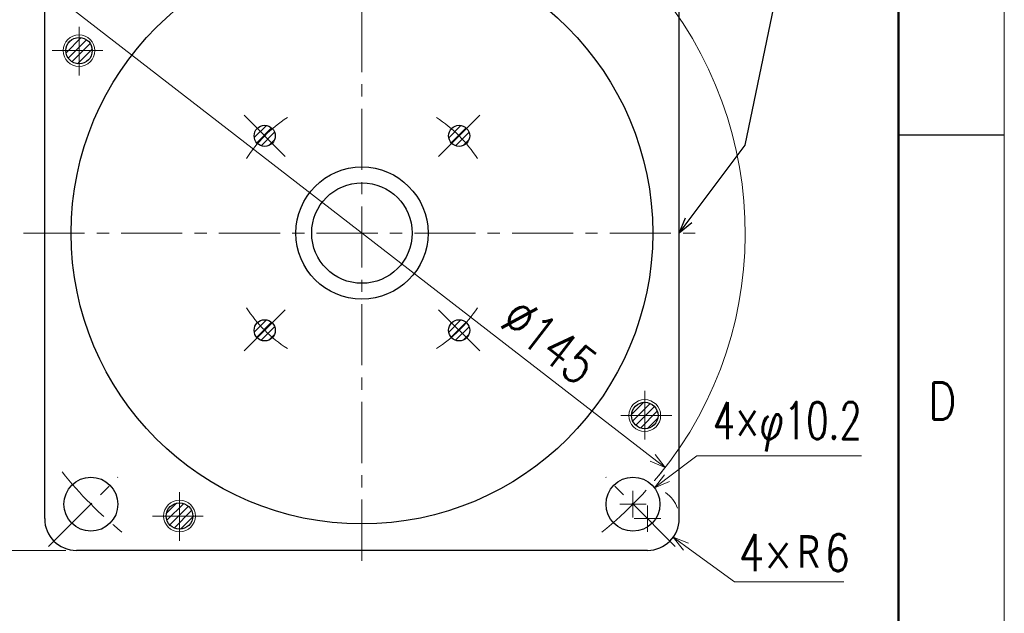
# Model space of a CAD drawing. Header units: millimetres. Extents: x 0 to 840, y 0 to 594.
# Tile 110 of 139: x 654 to 840, y 207 to 319. Entities that reach past the tile are written whole.
import ezdxf

# ---------------------------------------------------------------- set-up
doc = ezdxf.new("R2010")
doc.units = ezdxf.units.MM
doc.header["$LTSCALE"] = 0.36378
doc.linetypes.add('CENTER', pattern=[50.8, 31.75, -6.35, 6.35, -6.35])
doc.layers.add('NoLayerName_001', color=7, linetype='Continuous')
doc.layers.add('NoLayerName_003', color=7, linetype='Continuous')
doc.styles.get("Standard").update_dxf_attribs({"font": 'txt', "bigfont": 'extfont2'})
doc.dimstyles.get("Standard").update_dxf_attribs({"dimtxt": 2.5, "dimasz": 2.5, "dimexe": 1, "dimexo": 1, "dimtad": 1, "dimdec": 3, "dimzin": 0, "dimdsep": 46, "dimtxsty": 'Standard', "dimcen": 2.5, "dimadec": 3, "dimazin": 0, "dimtfac": 0.75, "dimtdec": 3, "dimtmove": 0, "dimatfit": 3, "dimfxl": 1, "dimarcsym": 0})

# ---------------------------------------------------------------- blocks, each defined once
blk = doc.blocks.new('*X36')
at = {"color": 3, "linetype": 'Continuous', "lineweight": 13}
for p, q in [((0, 3.04), (1.89, 4.93)), ((0.07, 1.7), (3.24, 4.86)), ((0.59, 0.81), (4.13, 4.34)), ((1.42, 0.21), (4.72, 3.52)), ((2.62, 0), (4.93, 2.32))]:
    blk.add_line(p, q, dxfattribs=at)
blk = doc.blocks.new('*X38')
at = {"color": 3, "linetype": 'Continuous', "lineweight": 13}
for p, q in [((0, 2.07), (2.88, 4.95)), ((0.38, 3.87), (1.08, 4.56)), ((0.41, 1.06), (3.89, 4.54)), ((1.13, 0.37), (4.58, 3.82)), ((2.17, 0), (4.95, 2.77))]:
    blk.add_line(p, q, dxfattribs=at)
blk = doc.blocks.new('*X39')
at = {"color": 3, "linetype": 'Continuous', "lineweight": 13}
for p, q in [((0, 2.64), (2.3, 4.94)), ((0.21, 1.43), (3.5, 4.73)), ((0.8, 0.61), (4.33, 4.14)), ((1.68, 0.08), (4.86, 3.26)), ((3.02, 0), (4.94, 1.92))]:
    blk.add_line(p, q, dxfattribs=at)
blk = doc.blocks.new('_OPEN30')
at = {"color": 0, "linetype": 'ByBlock', "lineweight": -2}
for p, q in [((-1, 0.267949), (0, 0)), ((0, 0), (-1, -0.267949)), ((0, 0), (-1, 0))]:
    blk.add_line(p, q, dxfattribs=at)
blk = doc.blocks.new('*D53')
at = {"layer": 'Defpoints', "color": 0}
for p in [(661.15, 322.77), (775.86, 234.07)]:
    blk.add_point(p, dxfattribs=at)
at = {"layer": 'NoLayerName_001', "color": 0, "linetype": 'Continuous', "lineweight": 13}
blk.add_line((773.49, 235.9), (663.53, 320.93), dxfattribs=at)
blk.add_arc((718.51, 278.42), 72.5, 320.7054, 126.8628, dxfattribs=at)
at = {"layer": 'NoLayerName_001', "color": 0, "lineweight": 13, "xscale": 3, "yscale": 3, "zscale": 3}
for p, rotation in [((661.15, 322.77), 142.28603269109), ((775.86, 234.07), 322.28603269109)]:
    blk.add_blockref('_OPEN30', p, dxfattribs=dict(at, rotation=rotation))
at = {"layer": 'NoLayerName_001', "color": 0, "lineweight": 13, "insert": (753.98, 257.94), "char_height": 7, "attachment_point": 5, "rotation": 322.286}
blk.add_mtext('\\W0.8000;%%c145', dxfattribs=at)
blk = doc.blocks.new('*D54')
at = {"layer": 'Defpoints', "color": 0}
for p in [(645.52, 338.42), (664.51, 338.42), (664.51, 218.42)]:
    blk.add_point(p, dxfattribs=at)
at = {"layer": 'NoLayerName_001', "color": 0, "linetype": 'Continuous', "lineweight": 13}
for p, q in [((662.51, 338.42), (643.52, 338.42)), ((645.52, 221.42), (645.52, 335.42)), ((662.51, 218.42), (643.52, 218.42))]:
    blk.add_line(p, q, dxfattribs=at)
at = {"layer": 'NoLayerName_001', "color": 0, "lineweight": 13, "xscale": 3, "yscale": 3, "zscale": 3}
for p, rotation in [((645.52, 338.42), 90), ((645.52, 218.42), 270)]:
    blk.add_blockref('_OPEN30', p, dxfattribs=dict(at, rotation=rotation))
at = {"layer": 'NoLayerName_001', "color": 0, "lineweight": 13, "insert": (640.02, 278.42), "char_height": 7, "attachment_point": 5, "rotation": 90}
blk.add_mtext('\\W0.8000;120', dxfattribs=at)
blk = doc.blocks.new('*D61')
at = {"layer": 'Defpoints', "color": 0}
for p in [(772.51, 224.42), (777.36, 220.89)]:
    blk.add_point(p, dxfattribs=at)
at = {"layer": 'NoLayerName_001', "color": 0, "linetype": 'Continuous', "lineweight": 13}
for p, q in [((772.51, 221.92), (772.51, 226.92)), ((770.01, 224.42), (775.01, 224.42)), ((788.98, 212.46), (779.79, 219.13)), ((809.65, 212.46), (788.98, 212.46))]:
    blk.add_line(p, q, dxfattribs=at)
blk.add_arc((772.51, 224.42), 6, 19.1881, 55.1698, dxfattribs=at)
at = {"layer": 'NoLayerName_001', "color": 0, "lineweight": 13, "xscale": 3, "yscale": 3, "zscale": 3, "rotation": 144.0183734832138}
blk.add_blockref('_OPEN30', (777.36, 220.89), dxfattribs=at)
at = {"layer": 'NoLayerName_001', "color": 0, "lineweight": 13, "insert": (800.31, 217.96), "char_height": 7, "attachment_point": 5}
blk.add_mtext('\\W0.8000;4×Ｒ6', dxfattribs=at)
blk = doc.blocks.new('_NONE')
blk = doc.blocks.new('*D69')
at = {"layer": 'Defpoints', "color": 0}
for p in [(631.17, 391.82), (707.51, 391.82), (664.51, 218.42)]:
    blk.add_point(p, dxfattribs=at)
at = {"layer": 'NoLayerName_001', "color": 0, "linetype": 'Continuous', "lineweight": 13}
for p, q in [((705.51, 391.82), (629.17, 391.82)), ((631.17, 221.42), (631.17, 388.82)), ((662.51, 218.42), (629.17, 218.42))]:
    blk.add_line(p, q, dxfattribs=at)
at = {"layer": 'NoLayerName_001', "color": 0, "lineweight": 13, "xscale": 3, "yscale": 3, "zscale": 3}
for p, rotation in [((631.17, 391.82), 90), ((631.17, 218.42), 270)]:
    blk.add_blockref('_OPEN30', p, dxfattribs=dict(at, rotation=rotation))
at = {"layer": 'NoLayerName_001', "color": 0, "lineweight": 13, "insert": (625.67, 305.12), "char_height": 7, "attachment_point": 5, "rotation": 90}
blk.add_mtext('\\W0.8000;１７３．５', dxfattribs=at)
blk = doc.blocks.new('*D79')
at = {"layer": 'Defpoints', "color": 0}
for p in [(773.83, 230.24), (765.71, 224.07)]:
    blk.add_point(p, dxfattribs=at)
at = {"layer": 'NoLayerName_001', "color": 0, "linetype": 'Continuous', "lineweight": 13}
for p, q in [((781.82, 236.3), (776.22, 232.05)), ((812.97, 236.3), (781.82, 236.3)), ((769.77, 224.65), (769.77, 229.65)), ((767.27, 227.15), (772.27, 227.15))]:
    blk.add_line(p, q, dxfattribs=at)
at = {"layer": 'NoLayerName_001', "color": 0, "lineweight": 13, "xscale": 3, "yscale": 3, "zscale": 3, "rotation": 217.2267954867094}
blk.add_blockref('_OPEN30', (773.83, 230.24), dxfattribs=at)
at = {"layer": 'NoLayerName_001', "color": 0, "lineweight": 13, "insert": (798.97, 241.8), "char_height": 7, "attachment_point": 5}
blk.add_mtext('\\W0.7000;4×φ10.2', dxfattribs=at)
blk = doc.blocks.new('JZB_0017')
at = {"layer": 'NoLayerName_001', "color": 2, "linetype": 'Continuous', "lineweight": 13}
blk.add_circle((3, 3), 3, dxfattribs=at)
at = {"layer": 'NoLayerName_001', "color": 7, "linetype": 'Continuous', "lineweight": 25}
blk.add_circle((3, 3), 2.5, dxfattribs=at)
blk = doc.blocks.new('JZB_0018')
at = {"layer": 'NoLayerName_001', "color": 2, "linetype": 'Continuous', "lineweight": 13}
blk.add_circle((3, 3), 3, dxfattribs=at)
at = {"layer": 'NoLayerName_001', "color": 7, "linetype": 'Continuous', "lineweight": 25}
blk.add_circle((3, 3), 2.5, dxfattribs=at)
blk = doc.blocks.new('JZB_0019')
at = {"layer": 'NoLayerName_001', "color": 2, "linetype": 'Continuous', "lineweight": 13}
blk.add_circle((3, 3), 3, dxfattribs=at)
at = {"layer": 'NoLayerName_001', "color": 7, "linetype": 'Continuous', "lineweight": 25}
blk.add_circle((3, 3), 2.5, dxfattribs=at)

msp = doc.modelspace()

# ---------------------------------------------------------------- hatches: boundary and pattern name
at = {"layer": 'NoLayerName_001', "linetype": 'Continuous', "lineweight": 13}
h = msp.add_hatch(dxfattribs=at)
h.set_pattern_fill('ANSI31', color=3, scale=0.315)
edge = h.paths.add_edge_path()
edge.add_arc((700.1215, 296.8038), 2, 0, 360)
h = msp.add_hatch(dxfattribs=at)
h.set_pattern_fill('ANSI31', color=3, scale=0.315)
edge = h.paths.add_edge_path()
edge.add_arc((736.8911, 296.8038), 2, 0, 360)
h = msp.add_hatch(dxfattribs=at)
h.set_pattern_fill('ANSI31', color=3, scale=0.315)
edge = h.paths.add_edge_path()
edge.add_arc((700.1215, 260.0343), 2, 0, 360)
h = msp.add_hatch(dxfattribs=at)
h.set_pattern_fill('ANSI31', color=3, scale=0.315)
edge = h.paths.add_edge_path()
edge.add_arc((736.8911, 260.0343), 2, 0, 360)

# ---------------------------------------------------------------- linework, layer by layer
at = {"layer": 'NoLayerName_001', "color": 7, "linetype": 'Continuous', "lineweight": 13}
msp.add_line((840, 0), (840, 594), dxfattribs=at)
at = {"layer": 'NoLayerName_001', "color": 7, "linetype": 'Continuous', "lineweight": 50}
msp.add_line((820, 574), (820, 20), dxfattribs=at)
at = {"layer": 'NoLayerName_001', "color": 7, "linetype": 'Continuous', "lineweight": 25}
for p, q in [((658.5063, 224.419), (658.5063, 332.419)), ((778.5063, 224.419), (778.5063, 332.419)), ((820, 297), (840, 297)), ((772.5063, 218.419), (664.5063, 218.419))]:
    msp.add_line(p, q, dxfattribs=at)
at = {"layer": 'NoLayerName_001', "color": 2, "linetype": 'CENTER', "lineweight": 13}
for p, q in [((665.0063, 317.425), (665.0063, 308.2285)), ((659.9098, 312.919), (669.51, 312.919)), ((696.2325, 300.6929), (704.0106, 292.9147)), ((740.7802, 300.6929), (733.002, 292.9147)), ((654.5063, 278.419), (782.5063, 278.419)), ((696.2325, 256.1452), (704.0106, 263.9234)), ((740.7802, 256.1452), (733.002, 263.9234)), ((772.0063, 239.413), (772.0063, 248.6096)), ((777.1029, 243.919), (767.5027, 243.919)), ((659.24, 219.1527), (672.3626, 232.2753)), ((659.24, 219.1527), (672.3626, 232.2753)), ((777.7726, 219.1527), (764.6501, 232.2753)), ((777.7726, 219.1527), (764.6501, 232.2753)), ((684.0063, 229.425), (684.0063, 220.2285)), ((678.9098, 224.919), (688.51, 224.919))]:
    msp.add_line(p, q, dxfattribs=at)
at = {"layer": 'NoLayerName_001', "color": 7, "linetype": 'Continuous', "lineweight": 25}
for centre, radius in [((718.5063, 278.419), 55), ((700.1215, 296.8038), 2), ((736.8911, 296.8038), 2), ((718.5063, 278.419), 12.5), ((718.5063, 278.419), 9.5), ((700.1215, 260.0343), 2), ((736.8911, 260.0343), 2), ((667.2411, 227.1538), 5.1), ((769.7716, 227.1538), 5.1)]:
    msp.add_circle(centre, radius, dxfattribs=at)
at = {"layer": 'NoLayerName_001', "color": 2, "linetype": 'CENTER', "lineweight": 13}
for radius, start, end in [(26, 122.857026, 147.142974), (26, 32.857026, 57.142974), (26, 212.857026, 237.142974), (26, 302.857026, 327.142974), (72.5, 308.759823, 323.466184), (72.5, 218.539562, 231.240177), (72.5, 218.539562, 231.240177)]:
    msp.add_arc((718.5063, 278.419), radius, start, end, dxfattribs=at)
at = {"layer": 'NoLayerName_001', "color": 7, "linetype": 'Continuous', "lineweight": 25}
for centre, start, end in [((664.5063, 224.419), 180, 270), ((772.5063, 224.419), 270, 0)]:
    msp.add_arc(centre, 6, start, end, dxfattribs=at)
at = {"layer": 'NoLayerName_003', "color": 2, "linetype": 'CENTER', "lineweight": 13}
msp.add_line((718.5063, 394.3299), (718.5063, 214.419), dxfattribs=at)

# ---------------------------------------------------------------- block references
at = {"layer": 'NoLayerName_001'}
for name, p in [('JZB_0019', (662.0063, 309.919)), ('JZB_0017', (769.0063, 240.919)), ('JZB_0018', (681.0063, 221.919))]:
    msp.add_blockref(name, p, dxfattribs=at)
at = {"layer": 'NoLayerName_001', "color": 3, "linetype": 'Continuous', "lineweight": 13}
for name, p in [('*X38', (662.5408, 310.4362)), ('*X39', (769.5141, 241.4743)), ('*X36', (681.5667, 222.4253))]:
    msp.add_blockref(name, p, dxfattribs=at)

# ---------------------------------------------------------------- texts
at = {"layer": 'NoLayerName_001', "color": 2, "lineweight": 13, "insert": (825.5553, 243.1405), "char_height": 7, "attachment_point": 7}
msp.add_mtext('\\A1;\\W0.8600;D', dxfattribs=at)

# ---------------------------------------------------------------- dimensions: what is measured, and where the dimension line sits
at = {"layer": 'NoLayerName_001', "color": 3, "linetype": 'Continuous', "lineweight": 13}
for base, p2, text, picture, middle in [((631.1726, 391.8188), (707.5063, 391.8188), '\\W0.8000;１７３．５', '*D69', (631.1726, 305.1189)), ((645.521, 338.419), (664.5063, 338.419), '\\W0.8000;<>', '*D54', (645.521, 278.419))]:
    dim = msp.add_linear_dim(base=base, p1=(664.5063, 218.419), p2=p2, angle=90, text=text, dimstyle='Standard', override={"dimtxt": 7, "dimasz": 3, "dimexe": 2, "dimexo": 2, "dimgap": 2, "dimzin": 8, "dimblk": 'OPEN30', "dimclrd": 0, "dimclre": 0, "dimclrt": 0, "dimtp": 0, "dimtm": 0, "dimlwd": 13, "dimlwe": 13}, dxfattribs=at)
    dim.commit()
    dim.dimension.update_dxf_attribs({"geometry": picture, "text_midpoint": middle, "dimtype": 160})
for p1, p2, text, override, picture, middle in [((661.1534, 322.7687), (775.8592, 234.0693), '\\W0.8000;<>', {"dimtxt": 7, "dimasz": 3, "dimexe": 2, "dimexo": 2, "dimgap": 2, "dimzin": 8, "dimblk": 'OPEN30', "dimclrd": 0, "dimclre": 0, "dimclrt": 0, "dimtp": 0, "dimtm": 0, "dimatfit": 2, "dimlwd": 13, "dimlwe": 13}, '*D53', (750.619, 253.587)), ((765.7107, 224.0684), (773.8324, 230.2392), '\\W0.7000;<>', {"dimtxt": 7, "dimasz": 3, "dimexe": 2, "dimexo": 2, "dimgap": 2, "dimtad": 3, "dimtih": 1, "dimtoh": 1, "dimzin": 8, "dimpost": '4×φ<>', "dimblk1": 'NONE', "dimblk2": 'OPEN30', "dimsah": 1, "dimse1": 1, "dimclrd": 0, "dimclre": 0, "dimclrt": 0, "dimtp": 0, "dimtm": 0, "dimtofl": 0, "dimlwd": 13, "dimlwe": -2}, '*D79', (798.9658, 236.3047))]:
    dim = msp.add_diameter_dim_2p(p1=p1, p2=p2, text=text, dimstyle='Standard', override=override, dxfattribs=at)
    dim.commit()
    dim.dimension.update_dxf_attribs({"geometry": picture, "text_midpoint": middle, "dimtype": 163})
dim = msp.add_radius_dim(center=(772.5063, 224.419), mpoint=(777.3616, 220.8939), text='\\W0.8000;<>', dimstyle='Standard', override={"dimtxt": 7, "dimasz": 3, "dimexe": 2, "dimexo": 2, "dimgap": 2, "dimtad": 3, "dimtih": 1, "dimtoh": 1, "dimzin": 8, "dimpost": '4×Ｒ<>', "dimblk1": 'NONE', "dimblk2": 'OPEN30', "dimsah": 1, "dimclrd": 0, "dimclre": 0, "dimclrt": 0, "dimtp": 0, "dimtm": 0, "dimtofl": 0, "dimlwd": 13, "dimlwe": 13}, dxfattribs=at)
dim.commit()
dim.dimension.update_dxf_attribs({"geometry": '*D61', "text_midpoint": (800.3131, 212.4585), "dimtype": 164})

# ---------------------------------------------------------------- leaders
at = {"layer": 'NoLayerName_001', "color": 3, "linetype": 'Continuous', "lineweight": 13, "annotation_type": 0, "has_hookline": 1, "hookline_direction": 1, "text_width": 33.8314}
msp.add_leader([(778.5063, 278.419), (791.0014, 295.0637), (807.1215, 373.1937), (804.1215, 373.1937)], dimstyle='Standard', override={"dimtxt": 7, "dimasz": 3, "dimldrblk": 'OPEN30'}, dxfattribs=at)

doc.saveas('drawing.dxf')
